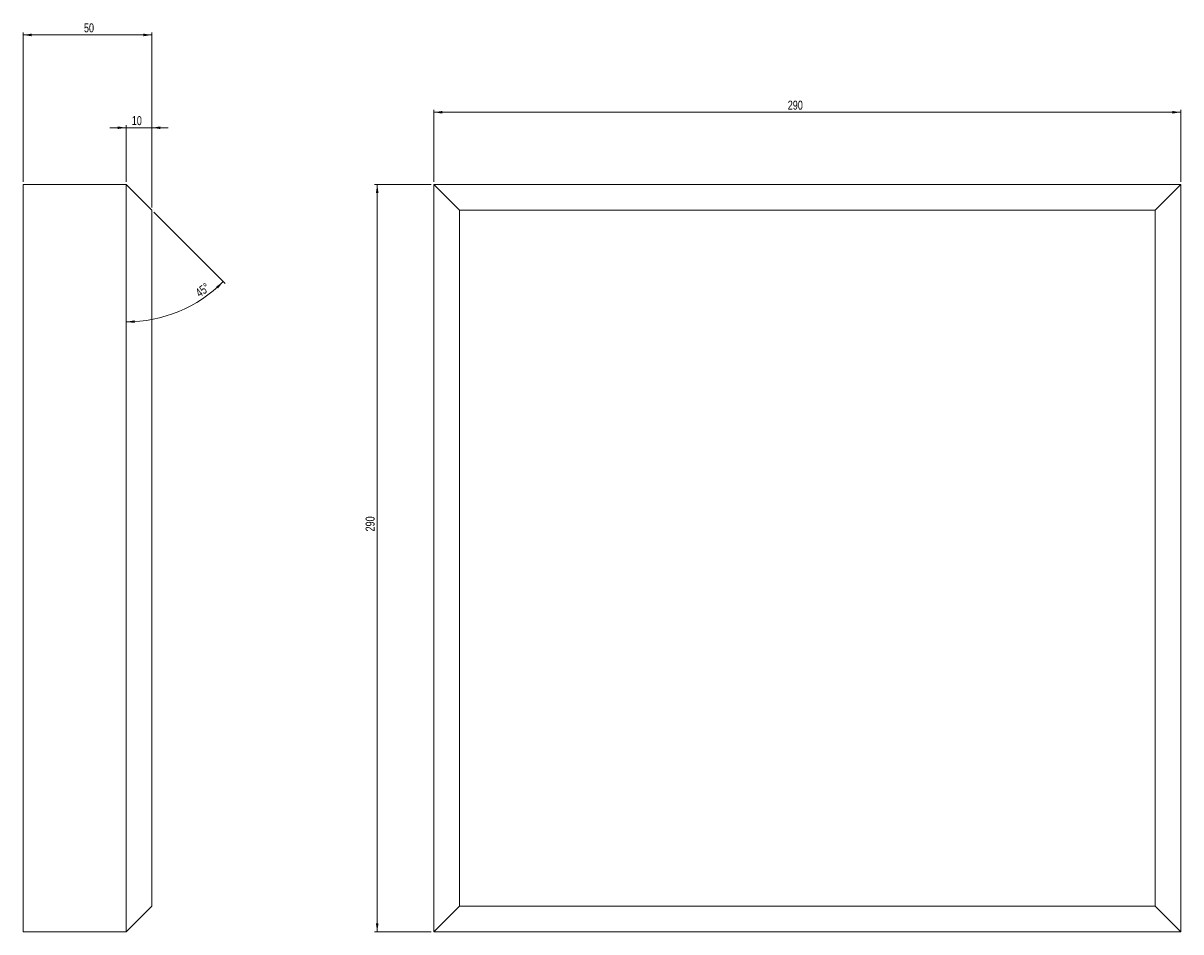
# Model space of a CAD drawing. Header units: millimetres. Extents: x 65 to 515, y 7 to 360.
import ezdxf

# ---------------------------------------------------------------- set-up
doc = ezdxf.new("R2010")
doc.units = ezdxf.units.MM
doc.styles.add('SLDTEXTSTYLE0', font='TXT', dxfattribs={"width": 0.75})
doc.dimstyles.new('SLDDIMSTYLE0', dxfattribs={"dimtxt": 3.5, "dimasz": 3.302, "dimexe": 0, "dimexo": 0.0625, "dimgap": 0.875, "dimtad": 1, "dimrnd": 1e-09, "dimzin": 12, "dimdsep": 46, "dimtxsty": 'SLDTEXTSTYLE0', "dimsah": 1, "dimcen": 0.09, "dimadec": 0, "dimazin": 3, "dimtfac": 1, "dimtofl": 0, "dimtmove": 0, "dimatfit": 3, "dimfxl": 1, "dimfrac": 2, "dimtolj": 1, "dimtzin": 12, "dimarcsym": 0})
doc.dimstyles.new('SLDDIMSTYLE1', dxfattribs={"dimtxt": 3.5, "dimasz": 3.302, "dimexe": 0, "dimexo": 0.0625, "dimgap": 0.875, "dimtad": 1, "dimdec": 4, "dimzin": 12, "dimdsep": 46, "dimtxsty": 'SLDTEXTSTYLE0', "dimsah": 1, "dimcen": 0.09, "dimazin": 3, "dimtfac": 1, "dimtofl": 0, "dimtmove": 0, "dimatfit": 3, "dimfxl": 1, "dimfrac": 2, "dimtolj": 1, "dimtzin": 12, "dimarcsym": 0})
doc.dimstyles.new('SLDDIMSTYLE2', dxfattribs={"dimtxt": 3.5, "dimasz": 3.302, "dimexe": 0, "dimexo": 0.0625, "dimgap": 0.875, "dimtad": 1, "dimrnd": 1e-09, "dimzin": 12, "dimdsep": 46, "dimtxsty": 'SLDTEXTSTYLE0', "dimsah": 1, "dimcen": 0.09, "dimadec": 0, "dimazin": 3, "dimtfac": 1, "dimtmove": 0, "dimatfit": 0, "dimfxl": 1, "dimfrac": 2, "dimtolj": 1, "dimtzin": 12, "dimarcsym": 0})

# ---------------------------------------------------------------- blocks, each defined once
blk = doc.blocks.new('_D')
at = {"color": 7, "linetype": 'Continuous', "lineweight": 0}
for p, q in [((223.61, 296.94), (201.61, 296.94)), ((202.61, 6.94), (202.61, 296.94)), ((223.61, 6.94), (201.61, 6.94))]:
    blk.add_line(p, q, dxfattribs=at)
for points in [[(202.61, 296.94), (202.1, 293.63), (203.12, 293.63)], [(202.61, 6.94), (203.12, 10.24), (202.1, 10.24)]]:
    blk.add_solid(points, dxfattribs=at)
at = {"color": 7, "linetype": 'Continuous', "lineweight": 0, "insert": (198.1, 162.29), "char_height": 3.5, "attachment_point": 1, "rotation": 90, "style": 'SLDTEXTSTYLE0'}
blk.add_mtext('290', dxfattribs=at)
blk = doc.blocks.new('_D_1')
at = {"color": 7, "linetype": 'Continuous', "lineweight": 0}
for p, q in [((224.61, 297.94), (224.61, 325.94)), ((224.61, 324.94), (514.61, 324.94)), ((514.61, 297.94), (514.61, 325.94))]:
    blk.add_line(p, q, dxfattribs=at)
for points in [[(224.61, 324.94), (227.91, 324.43), (227.91, 325.44)], [(514.61, 324.94), (511.31, 325.44), (511.31, 324.43)]]:
    blk.add_solid(points, dxfattribs=at)
at = {"color": 7, "linetype": 'Continuous', "lineweight": 0, "insert": (362, 329.45), "char_height": 3.5, "attachment_point": 1, "style": 'SLDTEXTSTYLE0'}
blk.add_mtext('290', dxfattribs=at)
blk = doc.blocks.new('_D_2')
at = {"color": 7, "linetype": 'Continuous', "lineweight": 0}
for p, q in [((65.15, 297.94), (65.15, 355.94)), ((115.15, 287.94), (115.15, 355.94)), ((65.15, 354.94), (115.15, 354.94))]:
    blk.add_line(p, q, dxfattribs=at)
for points in [[(65.15, 354.94), (68.45, 354.43), (68.45, 355.44)], [(115.15, 354.94), (111.85, 355.44), (111.85, 354.43)]]:
    blk.add_solid(points, dxfattribs=at)
at = {"color": 7, "linetype": 'Continuous', "lineweight": 0, "insert": (88.75, 359.45), "char_height": 3.5, "attachment_point": 1, "style": 'SLDTEXTSTYLE0'}
blk.add_mtext('50', dxfattribs=at)
blk = doc.blocks.new('_D_3')
at = {"color": 7, "linetype": 'Continuous', "lineweight": 0}
blk.add_line((115.86, 286.23), (143.57, 258.52), dxfattribs=at)
blk.add_arc((105.15, 296.94), 53.33, 270, 315, dxfattribs=at)
for points in [[(142.86, 259.22), (140.11, 257.33), (140.81, 256.59)], [(105.15, 243.6), (108.47, 243.2), (108.44, 244.21)]]:
    blk.add_solid(points, dxfattribs=at)
at = {"color": 7, "linetype": 'Continuous', "lineweight": 0, "insert": (131.63, 255.77), "char_height": 3.5, "attachment_point": 1, "rotation": 36.8703, "style": 'SLDTEXTSTYLE0'}
blk.add_mtext('45°', dxfattribs=at)
blk = doc.blocks.new('_D_4')
at = {"color": 7, "linetype": 'Continuous', "lineweight": 0}
for p, q in [((105.15, 297.94), (105.15, 319.94)), ((115.15, 287.94), (115.15, 319.94)), ((105.15, 318.94), (98.8, 318.94)), ((105.15, 318.94), (115.15, 318.94)), ((115.15, 318.94), (121.5, 318.94))]:
    blk.add_line(p, q, dxfattribs=at)
for points in [[(105.15, 318.94), (101.85, 319.44), (101.85, 318.43)], [(115.15, 318.94), (118.45, 318.43), (118.45, 319.44)]]:
    blk.add_solid(points, dxfattribs=at)
at = {"color": 7, "linetype": 'Continuous', "lineweight": 0, "insert": (107.33, 323.45), "char_height": 3.5, "attachment_point": 1, "style": 'SLDTEXTSTYLE0'}
blk.add_mtext('10', dxfattribs=at)

msp = doc.modelspace()

# ---------------------------------------------------------------- linework, layer by layer
at = {"color": 7, "linetype": 'Continuous', "lineweight": 15}
for p, q in [((65.15209, 296.93595), (65.15209, 6.93595)), ((105.15209, 296.93595), (65.15209, 296.93595)), ((105.15209, 6.93595), (105.15209, 296.93595)), ((115.15209, 286.93595), (105.15209, 296.93595)), ((224.60866, 6.93595), (224.60866, 296.93595)), ((234.60866, 286.93595), (224.60866, 296.93595)), ((224.60866, 296.93595), (514.60866, 296.93595)), ((514.60866, 296.93595), (504.60866, 286.93595)), ((514.60866, 296.93595), (514.60866, 6.93595)), ((115.15209, 286.93595), (115.15209, 16.93595)), ((234.60866, 286.93595), (234.60866, 16.93595)), ((504.60866, 286.93595), (234.60866, 286.93595)), ((504.60866, 16.93595), (504.60866, 286.93595)), ((115.15209, 16.93595), (105.15209, 6.93595)), ((234.60866, 16.93595), (224.60866, 6.93595)), ((234.60866, 16.93595), (504.60866, 16.93595)), ((514.60866, 6.93595), (504.60866, 16.93595)), ((105.15209, 6.93595), (65.15209, 6.93595)), ((514.60866, 6.93595), (224.60866, 6.93595))]:
    msp.add_line(p, q, dxfattribs=at)

# ---------------------------------------------------------------- dimensions: what is measured, and where the dimension line sits
at = {"color": 7, "linetype": 'Continuous', "lineweight": 0}
for base, p1, p2, dimstyle, picture, middle in [((115.15209, 354.93595), (65.15209, 296.93595), (115.15209, 286.93595), 'SLDDIMSTYLE0', '_D_2', (91.3386, 354.93595)), ((514.60866, 324.93595), (224.60866, 296.93595), (514.60866, 296.93595), 'SLDDIMSTYLE0', '_D_1', (365.8762, 324.93595)), ((115.15209, 318.93595), (105.15209, 296.93595), (115.15209, 286.93595), 'SLDDIMSTYLE2', '_D_4', (109.91915, 318.93595))]:
    dim = msp.add_linear_dim(base=base, p1=p1, p2=p2, dimstyle=dimstyle, dxfattribs=at)
    dim.commit()
    dim.dimension.update_dxf_attribs({"geometry": picture, "text_midpoint": middle, "dimtype": 160})
dim = msp.add_angular_dim_2l(base=(125.56167, 247.66286), line1=((115.15209, 286.93595), (105.15209, 296.93595)), line2=((105.15209, 6.93595), (105.15209, 296.93595)), dimstyle='SLDDIMSTYLE1', dxfattribs=at)
dim.commit()
dim.dimension.update_dxf_attribs({"geometry": '_D_3', "text_midpoint": (137.15209, 254.26994), "dimtype": 162})
dim = msp.add_linear_dim(base=(202.60866, 296.93595), p1=(224.60866, 6.93595), p2=(224.60866, 296.93595), angle=90, dimstyle='SLDDIMSTYLE0', dxfattribs=at)
dim.commit()
dim.dimension.update_dxf_attribs({"geometry": '_D', "text_midpoint": (202.60866, 166.16529), "dimtype": 160})

doc.saveas('drawing.dxf')
